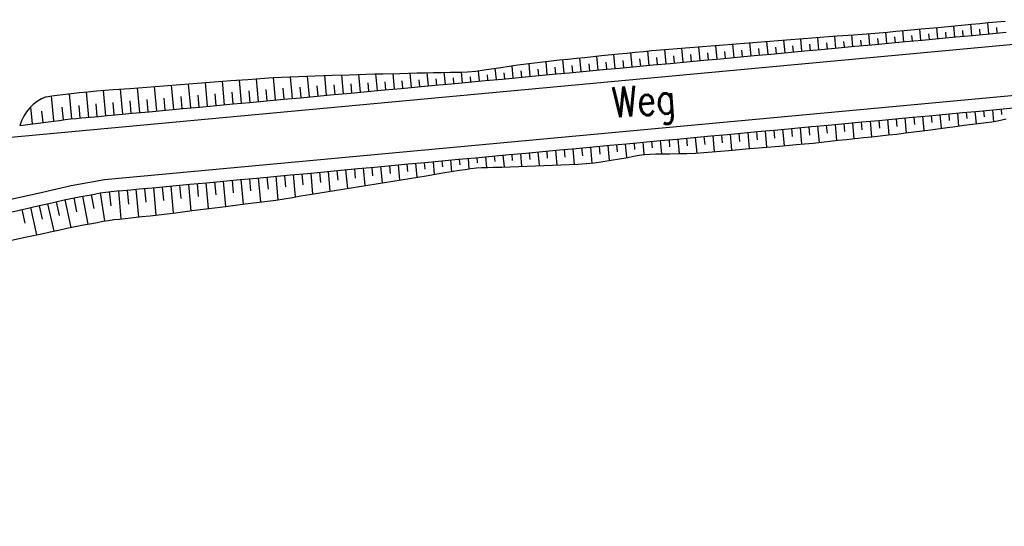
# Model space of a CAD drawing. Extents: x 0 to 1135, y 0 to 420.
# Tile 41 of 116: x 703 to 762, y 97 to 127. Entities that reach past the tile are written whole.
import ezdxf

# ---------------------------------------------------------------- set-up
doc = ezdxf.new("R2010")
doc.units = 0
doc.header["$LTSCALE"] = 2
doc.header["$MEASUREMENT"] = 0
doc.linetypes.add('AUSGEZOGEN', pattern=[0])
for name, color, linetype in [('FBRTOP', 8, 'AUSGEZOGEN'), ('Rinne', 200, 'CONTINUOUS'), ('SCHRIFT', 8, 'AUSGEZOGEN'), ('WEG-BÖSCHUNGEN', 15, 'CONTINUOUS'), ('Wege', 15, 'CONTINUOUS')]:
    doc.layers.add(name, color=color, linetype=linetype)
doc.styles.add('ROMANS', font='romans.shx', dxfattribs={"width": 0.8})

msp = doc.modelspace()

# ---------------------------------------------------------------- hatches: boundary and pattern name
at = {"layer": 'Rinne'}
h = msp.add_hatch(dxfattribs=at)
h.set_pattern_fill('ANSI31', color=256, scale=20, style=0)
edge = h.paths.add_edge_path()
edge.add_arc((1155.656, -2242.558), 2522.184, 99.43086, 99.683895, ccw=False)
edge.add_arc((887.295, -626.916), 884.407, 99.003551, 99.43086, ccw=False)
edge.add_arc((7865.435, -44667.495), 45474.395, 98.9888757, 99.0035505, ccw=False)
edge.add_arc((893.783, -594.836), 853.736, 98.881774, 98.988876, ccw=False)
edge.add_arc((774.345, 169.468), 80.155, 94.92834, 98.88177, ccw=False)
edge.add_arc((745.762, 500.943), 252.549, 274.92834, 277.15528)
edge.add_arc((775.591, 263.332), 13.073, 277.15528, 285.39417)
edge.add_arc((750.907, 352.981), 106.059, 285.39417, 288.28453)
edge.add_arc((1039.724, -1545.768), 1815.023, 99.546964, 99.747306, ccw=False)
edge.add_arc((850.351, -419.793), 673.234, 99.218015, 99.546965, ccw=False)
edge.add_arc((74345.819, -453292.252), 459470.628, 99.21719543, 99.21801488, ccw=False)
edge.add_arc((750.114, 238.882), 7.008, 99.00731, 99.21714, ccw=False)
edge.add_arc((1870.55, -6829.431), 7163.573, 98.9962, 99.0073128, ccw=False)
edge.add_arc((20211.835, -122681.43), 124458.451, 98.99353748, 98.99620358, ccw=False)
edge.add_arc((2641.993, -11668.774), 12064.016, 98.9801682, 98.9935375, ccw=False)
edge.add_arc((3231.703, -15400.423), 15841.973, 98.9684968, 98.9801636, ccw=False)
edge.add_arc((765.59, 225.605), 22.54, 97.66217, 98.9685, ccw=False)
edge.add_arc((1031.826, -1753.362), 2019.336, 97.52416, 97.662171, ccw=False)
edge.add_arc((776.12, 182.608), 66.551, 94.74165, 97.52416, ccw=False)
edge.add_arc((746.839, 535.619), 287.671, 274.74165, 276.07989)
edge.add_arc((775.796, 263.764), 14.279, 276.07989, 285.38728)
edge.add_arc((760.786, 318.304), 70.846, 285.38728, 289.56211)

# ---------------------------------------------------------------- linework, layer by layer
at = {"layer": 'FBRTOP', "const_width": 0.5}
for points in [[(616.051, 211.165, 0.000645), (628.582, 211.875, 0.000637), (641.773, 212.656, 0.000715), (653.527, 213.384, 0.000575), (668.514, 214.352, 0.000867), (678.463, 215.022, 0.000165), (689.177, 215.767, 0.000404), (693.556, 216.077, 0.000004), (698.475, 216.428, -0.000016), (703.395, 216.78, -0.000001), (715.863, 217.671, 0.000009), (728.331, 218.561, 0.00001), (740.799, 219.453, -0.000012), (753.267, 220.344, -0.000007), (765.735, 221.235, 0.000008), (778.203, 222.125, 0.000004), (815.608, 224.799, -0.000002), (853.013, 227.472, -0.000001), (902.886, 231.036, 0.000001), (950, 234.403, 0.000002)], [(616.272, 207.171, 0.000645), (628.814, 207.881, 0.000637), (642.015, 208.663, 0.000715), (653.779, 209.392, 0.000575), (668.777, 210.36, 0.000867), (678.734, 211.032, 0.000165), (689.456, 211.777, 0.000404), (693.838, 212.087, 0.000004), (698.759, 212.438, -0.000016), (703.68, 212.79, -0.000001), (716.148, 213.681, 0.000009), (728.616, 214.572, 0.00001), (741.084, 215.463, -0.000012), (753.552, 216.354, -0.000007), (766.02, 217.245, 0.000008), (778.488, 218.136, 0.000004), (815.893, 220.809, -0.000002), (853.298, 223.482, -0.000001), (903.171, 227.046, 0.000001), (950, 230.392, 0.000002)]]:
    msp.add_lwpolyline(points, format="xyb", dxfattribs=at)
at = {"layer": 'WEG-BÖSCHUNGEN', "linetype": 'Continuous'}
for p, q in [((755.759, 126.01), (755.697, 126.67)), ((756.765, 126.103), (756.703, 126.763)), ((757.771, 126.196), (757.709, 126.857)), ((758.777, 126.29), (758.715, 126.95)), ((759.28, 126.336), (759.249, 126.667)), ((759.784, 126.383), (759.721, 127.044)), ((760.287, 126.43), (760.256, 126.76)), ((760.79, 126.476), (760.727, 127.138)), ((761.293, 126.523), (761.261, 126.856)), ((747.71, 125.264), (747.638, 126.03)), ((748.716, 125.357), (748.645, 126.109)), ((749.722, 125.45), (749.652, 126.189)), ((750.728, 125.544), (750.66, 126.266)), ((751.734, 125.637), (751.668, 126.343)), ((752.237, 125.683), (752.205, 126.032)), ((752.74, 125.73), (752.676, 126.414)), ((753.243, 125.777), (753.212, 126.112)), ((753.747, 125.823), (753.684, 126.484)), ((754.25, 125.87), (754.219, 126.198)), ((754.753, 125.917), (754.691, 126.575)), ((755.256, 125.963), (755.225, 126.293)), ((756.262, 126.057), (756.231, 126.386)), ((757.268, 126.15), (757.237, 126.48)), ((758.274, 126.243), (758.243, 126.573)), ((740.666, 124.611), (740.586, 125.467)), ((741.673, 124.704), (741.593, 125.552)), ((742.679, 124.797), (742.6, 125.631)), ((743.685, 124.891), (743.608, 125.711)), ((744.691, 124.984), (744.615, 125.791)), ((745.697, 125.077), (745.623, 125.87)), ((746.2, 125.124), (746.163, 125.517)), ((746.703, 125.17), (746.63, 125.95)), ((747.206, 125.217), (747.17, 125.603)), ((748.213, 125.31), (748.177, 125.69)), ((749.219, 125.404), (749.184, 125.777)), ((750.225, 125.497), (750.191, 125.863)), ((751.231, 125.59), (751.197, 125.948)), ((735.636, 124.144), (735.559, 124.954)), ((736.642, 124.238), (736.565, 125.056)), ((737.648, 124.331), (737.57, 125.158)), ((738.654, 124.424), (738.575, 125.261)), ((739.157, 124.471), (739.118, 124.891)), ((739.66, 124.517), (739.581, 125.363)), ((740.163, 124.564), (740.123, 124.99)), ((741.169, 124.657), (741.129, 125.085)), ((742.176, 124.751), (742.136, 125.171)), ((743.182, 124.844), (743.143, 125.258)), ((744.188, 124.937), (744.15, 125.344)), ((745.194, 125.031), (745.157, 125.43)), ((730.605, 123.678), (730.547, 124.294)), ((731.611, 123.771), (731.548, 124.437)), ((732.617, 123.865), (732.549, 124.587)), ((733.12, 123.911), (733.085, 124.284)), ((733.623, 123.958), (733.552, 124.719)), ((734.126, 124.004), (734.09, 124.393)), ((734.629, 124.051), (734.555, 124.845)), ((735.132, 124.098), (735.095, 124.501)), ((736.139, 124.191), (736.1, 124.598)), ((737.145, 124.284), (737.106, 124.696)), ((738.151, 124.378), (738.112, 124.794)), ((716.518, 122.372), (716.389, 123.743)), ((717.525, 122.465), (717.397, 123.821)), ((718.531, 122.559), (718.405, 123.893)), ((719.537, 122.652), (719.416, 123.939)), ((720.543, 122.745), (720.428, 123.971)), ((721.549, 122.839), (721.439, 124.006)), ((722.555, 122.932), (722.451, 124.039)), ((723.562, 123.025), (723.463, 124.074)), ((724.568, 123.118), (724.475, 124.103)), ((725.574, 123.212), (725.488, 124.127)), ((726.077, 123.258), (726.036, 123.698)), ((726.58, 123.305), (726.501, 124.15)), ((727.083, 123.352), (727.045, 123.757)), ((727.586, 123.398), (727.513, 124.173)), ((728.089, 123.445), (728.054, 123.815)), ((728.592, 123.491), (728.526, 124.199)), ((729.095, 123.538), (729.064, 123.872)), ((729.599, 123.585), (729.539, 124.214)), ((730.102, 123.631), (730.073, 123.935)), ((731.108, 123.725), (731.078, 124.044)), ((732.114, 123.818), (732.081, 124.165)), ((708.469, 121.626), (708.328, 123.128)), ((709.475, 121.719), (709.336, 123.205)), ((710.481, 121.813), (710.343, 123.281)), ((711.488, 121.906), (711.351, 123.358)), ((712.494, 121.999), (712.359, 123.435)), ((713.5, 122.092), (713.366, 123.512)), ((714.506, 122.186), (714.374, 123.589)), ((715.512, 122.279), (715.382, 123.666)), ((717.021, 122.419), (716.957, 123.1)), ((718.028, 122.512), (717.964, 123.185)), ((719.034, 122.605), (718.972, 123.263)), ((720.04, 122.699), (719.981, 123.327)), ((721.046, 122.792), (720.99, 123.39)), ((722.052, 122.885), (721.999, 123.454)), ((723.058, 122.978), (723.008, 123.518)), ((724.065, 123.072), (724.017, 123.581)), ((725.071, 123.165), (725.026, 123.64)), ((705.393, 121.317), (705.25, 122.799)), ((706.462, 121.446), (706.311, 122.921)), ((707.459, 121.531), (707.325, 123.04)), ((710.984, 121.859), (710.916, 122.589)), ((711.991, 121.952), (711.923, 122.674)), ((712.997, 122.046), (712.93, 122.76)), ((714.003, 122.139), (713.937, 122.845)), ((715.009, 122.232), (714.944, 122.93)), ((716.015, 122.325), (715.95, 123.015)), ((704.123, 121.141), (704.025, 122.154)), ((705.963, 121.389), (705.885, 122.126)), ((706.956, 121.487), (706.889, 122.236)), ((707.966, 121.579), (707.895, 122.333)), ((708.972, 121.673), (708.902, 122.42)), ((709.978, 121.766), (709.909, 122.504)), ((761.002, 121.977), (761.066, 121.272)), ((761.52, 122.025), (761.549, 121.705)), ((704.752, 121.226), (704.687, 121.89)), ((754.27, 121.353), (754.312, 120.895)), ((754.788, 121.401), (754.871, 120.491)), ((755.306, 121.449), (755.347, 120.998)), ((755.824, 121.497), (755.904, 120.612)), ((756.342, 121.545), (756.381, 121.112)), ((756.859, 121.593), (756.937, 120.747)), ((757.377, 121.641), (757.415, 121.227)), ((757.895, 121.689), (757.969, 120.882)), ((758.413, 121.737), (758.449, 121.343)), ((758.931, 121.785), (759.001, 121.015)), ((759.449, 121.833), (759.483, 121.459)), ((759.966, 121.881), (760.033, 121.155)), ((760.484, 121.929), (760.517, 121.57)), ((748.056, 120.777), (748.1, 120.294)), ((748.574, 120.825), (748.662, 119.858)), ((749.092, 120.873), (749.136, 120.388)), ((749.61, 120.921), (749.698, 119.949)), ((750.128, 120.969), (750.172, 120.482)), ((750.645, 121.017), (750.734, 120.049)), ((751.163, 121.065), (751.207, 120.585)), ((751.681, 121.113), (751.768, 120.162)), ((752.199, 121.161), (752.242, 120.689)), ((752.717, 121.209), (752.802, 120.271)), ((753.235, 121.257), (753.277, 120.792)), ((753.752, 121.305), (753.837, 120.382)), ((741.842, 120.2), (741.88, 119.79)), ((742.36, 120.248), (742.439, 119.385)), ((742.878, 120.296), (742.919, 119.843)), ((743.396, 120.344), (743.481, 119.408)), ((743.914, 120.393), (743.957, 119.921)), ((744.431, 120.441), (744.517, 119.499)), ((744.949, 120.489), (744.992, 120.016)), ((745.467, 120.537), (745.554, 119.587)), ((745.985, 120.585), (746.028, 120.108)), ((746.503, 120.633), (746.59, 119.676)), ((747.021, 120.681), (747.064, 120.201)), ((747.538, 120.729), (747.626, 119.766)), ((735.628, 119.624), (735.669, 119.174)), ((736.146, 119.672), (736.231, 118.742)), ((736.664, 119.72), (736.707, 119.247)), ((737.182, 119.768), (737.268, 118.823)), ((737.7, 119.816), (737.742, 119.353)), ((738.218, 119.864), (738.299, 118.968)), ((738.735, 119.912), (738.775, 119.483)), ((739.253, 119.96), (739.328, 119.145)), ((739.771, 120.008), (739.806, 119.627)), ((740.289, 120.056), (740.355, 119.327)), ((740.807, 120.104), (740.84, 119.734)), ((741.324, 120.152), (741.396, 119.372)), ((729.414, 119.048), (729.444, 118.725)), ((729.932, 119.096), (729.988, 118.485)), ((730.45, 119.144), (730.477, 118.844)), ((730.968, 119.192), (731.025, 118.566)), ((731.486, 119.24), (731.516, 118.908)), ((732.004, 119.288), (732.067, 118.594)), ((732.521, 119.336), (732.554, 118.976)), ((733.039, 119.384), (733.108, 118.634)), ((733.557, 119.432), (733.593, 119.042)), ((734.075, 119.48), (734.149, 118.67)), ((734.593, 119.528), (734.631, 119.109)), ((735.111, 119.576), (735.19, 118.708)), ((723.2, 118.472), (723.249, 117.936)), ((723.718, 118.52), (723.813, 117.484)), ((724.236, 118.568), (724.282, 118.068)), ((724.754, 118.616), (724.842, 117.651)), ((725.272, 118.664), (725.314, 118.199)), ((725.79, 118.712), (725.871, 117.818)), ((726.307, 118.76), (726.347, 118.331)), ((726.825, 118.808), (726.9, 117.985)), ((727.343, 118.856), (727.379, 118.462)), ((727.861, 118.904), (727.929, 118.152)), ((728.379, 118.952), (728.411, 118.594)), ((728.897, 119), (728.959, 118.318)), ((716.986, 117.896), (717.052, 117.174)), ((717.504, 117.944), (717.635, 116.515)), ((718.022, 117.992), (718.087, 117.285)), ((718.54, 118.04), (718.667, 116.648)), ((719.058, 118.088), (719.12, 117.41)), ((719.576, 118.136), (719.696, 116.817)), ((720.093, 118.184), (720.152, 117.542)), ((720.611, 118.232), (720.725, 116.983)), ((721.129, 118.28), (721.184, 117.673)), ((721.647, 118.328), (721.754, 117.15)), ((722.165, 118.376), (722.217, 117.805)), ((722.683, 118.424), (722.784, 117.317)), ((710.253, 117.271), (710.407, 115.626)), ((710.77, 117.32), (710.847, 116.502)), ((711.29, 117.368), (711.439, 115.74)), ((711.808, 117.416), (711.882, 116.608)), ((712.326, 117.464), (712.472, 115.865)), ((712.844, 117.512), (712.916, 116.721)), ((713.362, 117.56), (713.504, 115.995)), ((713.879, 117.608), (713.95, 116.834)), ((714.397, 117.656), (714.537, 116.125)), ((714.915, 117.704), (714.984, 116.947)), ((715.433, 117.752), (715.569, 116.255)), ((715.951, 117.8), (716.018, 117.06)), ((716.469, 117.848), (716.602, 116.386)), ((706.567, 116.757), (706.73, 115.934)), ((707.087, 116.852), (707.397, 115.201)), ((707.6, 116.948), (707.753, 116.122)), ((708.13, 117.051), (708.398, 115.391)), ((708.675, 117.132), (708.777, 116.297)), ((709.219, 117.18), (709.371, 115.515)), ((709.739, 117.223), (709.812, 116.395)), ((704.008, 116.186), (704.372, 114.573)), ((704.516, 116.299), (704.698, 115.491)), ((705.021, 116.412), (705.391, 114.793)), ((705.529, 116.526), (705.714, 115.716)), ((706.044, 116.645), (706.398, 115.015)), ((703.501, 116.072), (703.682, 115.267))]:
    msp.add_line(p, q, dxfattribs=at)
for points in [[(704.929, 122.753), (705.264, 122.8), (705.593, 122.838), (705.922, 122.875), (706.418, 122.935), (706.915, 122.996), (707.413, 123.049), (707.91, 123.093), (708.409, 123.134), (708.907, 123.173), (709.905, 123.248), (710.902, 123.324), (711.899, 123.4), (712.896, 123.476), (713.894, 123.552), (714.891, 123.629), (715.888, 123.705), (716.885, 123.781), (717.384, 123.82), (717.882, 123.857), (718.382, 123.892), (718.881, 123.919), (719.381, 123.938), (719.882, 123.953), (720.383, 123.969), (720.883, 123.987), (721.884, 124.021), (722.886, 124.054), (723.386, 124.072), (723.887, 124.088), (724.388, 124.101), (724.889, 124.113), (725.891, 124.136), (726.893, 124.159), (727.394, 124.17), (727.895, 124.182), (728.396, 124.196), (728.897, 124.206), (729.232, 124.209), (729.566, 124.214), (729.899, 124.229), (730.397, 124.276), (730.893, 124.342), (731.884, 124.488), (732.379, 124.562), (732.875, 124.633), (733.371, 124.697), (733.868, 124.758), (734.364, 124.821), (734.86, 124.882), (735.358, 124.935), (735.855, 124.984), (736.353, 125.034), (736.85, 125.085), (737.845, 125.186), (738.84, 125.288), (739.337, 125.338), (739.835, 125.389), (740.332, 125.441), (740.83, 125.49), (741.328, 125.532), (741.827, 125.57), (742.325, 125.609), (742.824, 125.649), (743.821, 125.728), (744.818, 125.807), (745.814, 125.885), (746.811, 125.964), (747.808, 126.043), (748.805, 126.122), (749.802, 126.201), (750.8, 126.277), (751.298, 126.315), (751.797, 126.353), (752.795, 126.422), (753.294, 126.455), (753.793, 126.492), (754.291, 126.537), (754.788, 126.585), (755.286, 126.632), (755.784, 126.678), (756.78, 126.77), (757.775, 126.863), (758.771, 126.956), (759.767, 127.048), (760.265, 127.094), (760.762, 127.141), (761.26, 127.191), (761.758, 127.234)], [(703.381, 121.042), (705.394, 121.312), (705.726, 121.352), (706.059, 121.402), (706.391, 121.441), (706.723, 121.469), (707.054, 121.495), (707.552, 121.539), (708.05, 121.587), (708.548, 121.634), (709.046, 121.679), (710.041, 121.772), (711.037, 121.864), (712.033, 121.956), (713.029, 122.049), (714.024, 122.141), (715.02, 122.233), (716.016, 122.326), (717.012, 122.418), (718.007, 122.51), (719.003, 122.602), (719.999, 122.695), (720.995, 122.787), (721.99, 122.879), (722.986, 122.972), (723.982, 123.064), (724.977, 123.156), (725.973, 123.249), (726.969, 123.341), (727.965, 123.433), (728.96, 123.526), (729.956, 123.618), (730.952, 123.71), (731.948, 123.802), (732.943, 123.895), (733.939, 123.987), (734.935, 124.079), (735.93, 124.172), (736.926, 124.264), (737.922, 124.356), (738.918, 124.449), (739.913, 124.541), (740.909, 124.633), (741.905, 124.726), (742.901, 124.818), (743.896, 124.91), (744.892, 125.002), (745.888, 125.095), (746.884, 125.187), (747.879, 125.279), (748.875, 125.372), (749.871, 125.464), (750.866, 125.556), (751.862, 125.649), (752.858, 125.741), (753.854, 125.833), (754.849, 125.926), (755.845, 126.018), (756.841, 126.11), (757.837, 126.203), (758.832, 126.295), (759.828, 126.387), (760.824, 126.479), (761.819, 126.572)], [(702.555, 115.86), (703.539, 116.081), (704.523, 116.301), (705.015, 116.41), (705.507, 116.521), (705.998, 116.635), (706.491, 116.742), (706.984, 116.834), (707.478, 116.924), (707.807, 116.989), (708.135, 117.053), (708.465, 117.106), (708.796, 117.145), (709.129, 117.173), (709.461, 117.199), (709.959, 117.243), (710.457, 117.291), (710.955, 117.338), (711.453, 117.383), (712.448, 117.476), (713.444, 117.568), (714.44, 117.66), (715.436, 117.752), (716.431, 117.845), (717.427, 117.937), (718.423, 118.029), (719.418, 118.122), (720.414, 118.214), (721.41, 118.306), (722.406, 118.399), (723.401, 118.491), (724.397, 118.583), (725.393, 118.676), (726.389, 118.768), (727.384, 118.86), (728.38, 118.952), (729.376, 119.045), (730.371, 119.137), (731.367, 119.229), (732.363, 119.322), (733.359, 119.414), (734.354, 119.506), (735.35, 119.599), (736.346, 119.691), (737.342, 119.783), (738.337, 119.876), (739.333, 119.968), (740.329, 120.06), (741.325, 120.152), (742.32, 120.245), (743.316, 120.337), (744.312, 120.429), (745.307, 120.522), (746.303, 120.614), (747.299, 120.706), (748.295, 120.799), (749.29, 120.891), (750.286, 120.983), (751.282, 121.076), (752.278, 121.168), (753.273, 121.26), (754.269, 121.352), (755.265, 121.445), (756.26, 121.537), (757.256, 121.629), (758.252, 121.722), (759.248, 121.814), (760.243, 121.906), (761.239, 121.999), (762.235, 122.091)], [(702.708, 114.212), (703.693, 114.425), (704.677, 114.639), (705.169, 114.745), (705.662, 114.852), (706.153, 114.962), (706.646, 115.066), (707.14, 115.155), (707.634, 115.244), (707.962, 115.308), (708.291, 115.372), (708.621, 115.428), (708.951, 115.472), (709.283, 115.506), (709.615, 115.539), (710.112, 115.592), (710.609, 115.649), (711.106, 115.703), (711.603, 115.759), (712.1, 115.819), (712.596, 115.881), (713.589, 116.006), (714.582, 116.131), (715.574, 116.256), (716.567, 116.381), (717.063, 116.444), (717.56, 116.506), (718.056, 116.566), (718.552, 116.631), (719.047, 116.708), (719.542, 116.791), (720.036, 116.872), (720.531, 116.952), (721.521, 117.112), (722.51, 117.273), (723.499, 117.433), (724.489, 117.594), (725.478, 117.754), (726.468, 117.914), (727.457, 118.075), (728.447, 118.235), (728.941, 118.315), (729.436, 118.396), (729.766, 118.451), (730.096, 118.501), (730.427, 118.538), (730.76, 118.558), (731.094, 118.567), (731.428, 118.573), (731.929, 118.589), (732.429, 118.609), (732.929, 118.627), (733.43, 118.645), (734.431, 118.68), (734.931, 118.699), (735.432, 118.716), (735.933, 118.731), (736.433, 118.752), (737.429, 118.841), (737.925, 118.91), (738.42, 118.988), (738.914, 119.07), (739.408, 119.16), (739.737, 119.225), (740.066, 119.286), (740.396, 119.332), (740.729, 119.358), (741.063, 119.368), (741.397, 119.372), (741.899, 119.379), (742.4, 119.385), (742.901, 119.389), (743.403, 119.404), (743.901, 119.441), (744.399, 119.489), (744.897, 119.532), (745.395, 119.573), (746.392, 119.659), (747.388, 119.745), (748.384, 119.833), (749.38, 119.922), (749.878, 119.965), (750.376, 120.011), (750.873, 120.064), (751.371, 120.119), (751.868, 120.173), (752.365, 120.225), (753.359, 120.331), (753.857, 120.385), (754.354, 120.437), (754.851, 120.489), (755.348, 120.543), (755.845, 120.604), (756.341, 120.669), (757.333, 120.799), (758.326, 120.928), (758.821, 120.992), (759.318, 121.058), (759.815, 121.126), (760.31, 121.187), (760.639, 121.219), (760.968, 121.257), (761.302, 121.317), (761.557, 121.379), (761.81, 121.438)]]:
    msp.add_lwpolyline(points, dxfattribs=at)
msp.add_arc((705.879, 120.338), 2.595, 111.47345, 164.26411, dxfattribs=at)
at = {"layer": 'Wege', "linetype": 'Continuous'}
for points in [[(681.812, 100.717), (685.79, 112.038), (686.052, 112.717), (686.357, 113.377), (686.703, 114.016), (687.089, 114.633), (687.513, 115.224), (687.974, 115.786), (688.469, 116.319), (688.997, 116.819), (689.555, 117.285), (690.142, 117.715), (690.754, 118.107), (691.39, 118.459), (692.048, 118.77), (692.723, 119.039), (693.414, 119.265), (694.119, 119.447), (694.833, 119.584), (695.578, 119.678), (762.278, 125.861), (763.425, 125.973)], [(702.486, 116.607), (704.454, 117.048), (706.421, 117.489), (708.396, 117.853), (762.555, 122.874)]]:
    msp.add_lwpolyline(points, dxfattribs=at)

# ---------------------------------------------------------------- texts
at = {"layer": 'SCHRIFT', "style": 'ROMANS', "width": 0.8}
msp.add_text('Weg', height=1.8, rotation=4.25798, dxfattribs=at).set_placement((738.536, 121.508))

doc.saveas('drawing.dxf')
